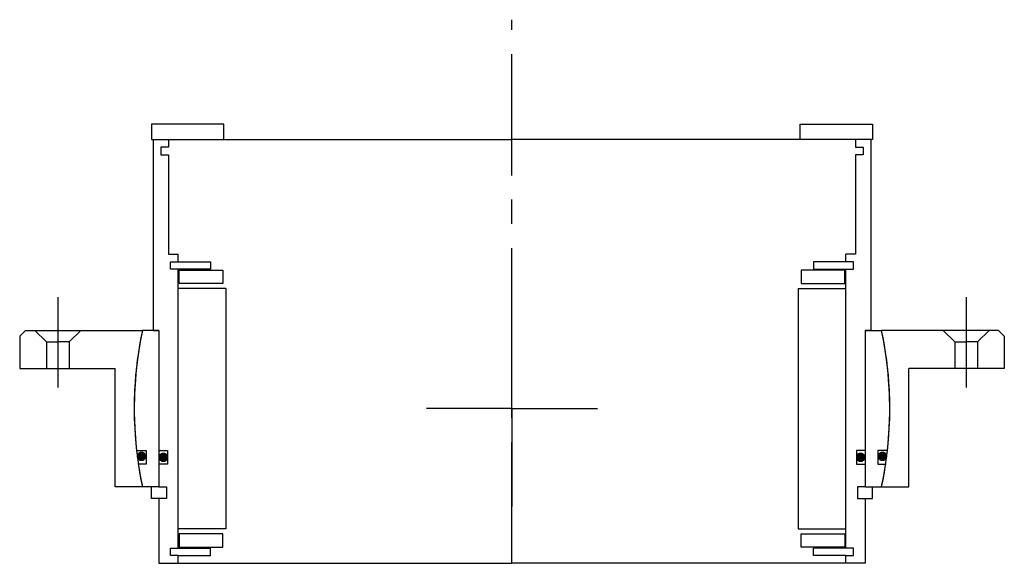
# Model space of a CAD drawing. Header units: millimetres. Extents: x -129 to 129, y -40 to 102.
import ezdxf

# ---------------------------------------------------------------- set-up
doc = ezdxf.new("R2010")
doc.units = ezdxf.units.MM
doc.linetypes.add('CENTER', pattern=[50.8, 31.75, -6.35, 6.35, -6.35])
doc.layers.add('Center', color=1, linetype='CENTER')

# ---------------------------------------------------------------- blocks, each defined once
blk = doc.blocks.new('in-sf150')
for p, q in [((-75.5, 74.5), (-94.5, 74.5)), ((-94.5, 74.5), (-94.5, 70.5)), ((-75.5, 70.5), (-75.5, 74.5)), ((75.5, 74.5), (94.5, 74.5)), ((75.5, 70.5), (75.5, 74.5)), ((94.5, 74.5), (94.5, 70.5)), ((-94.5, 70.5), (-75.5, 70.5)), ((-94, 70.5), (-94, 20.5)), ((-94, 70.5), (-90, 70.5)), ((-90, 70.5), (0, 70.5)), ((-90, 70.5), (-90, 68.5)), ((90, 70.5), (0, 70.5)), ((94.5, 70.5), (75.5, 70.5)), ((94, 70.5), (90, 70.5)), ((90, 70.5), (90, 68.5)), ((94, 70.5), (94, 20.5)), ((-92, 68.5), (-92, 66.5)), ((-90, 68.5), (-92, 68.5)), ((90, 68.5), (92, 68.5)), ((92, 68.5), (92, 66.5)), ((-92, 66.5), (-90, 66.5)), ((-90, 66.5), (-90, 40.5)), ((90, 66.5), (90, 40.5)), ((92, 66.5), (90, 66.5)), ((-90, 40.5), (-87.5, 40.5)), ((-87.5, 38.5), (-87.5, 40.5)), ((90, 40.5), (87.5, 40.5)), ((87.5, 38.5), (87.5, 40.5)), ((-89.5, 38.5), (-87.5, 38.5)), ((-89.5, 36.5), (-89.5, 38.5)), ((-79, 36.5), (-89.5, 36.5)), ((-87.5, 38.5), (-79, 38.5)), ((-87.5, -36.5), (-87.5, 36.5)), ((-87.25, 36.25), (-75.75, 36.25)), ((-87.25, 32.75), (-87.25, 36.25)), ((-79, 38.5), (-79, 36.5)), ((-75.75, 36.25), (-75.75, 32.75)), ((75.75, 36.25), (75.75, 32.75)), ((87.25, 36.25), (75.75, 36.25)), ((87.5, 38.5), (79, 38.5)), ((79, 38.5), (79, 36.5)), ((79, 36.5), (89.5, 36.5)), ((87.25, 32.75), (87.25, 36.25)), ((89.5, 38.5), (87.5, 38.5)), ((87.5, -36.5), (87.5, 36.5)), ((89.5, 36.5), (89.5, 38.5)), ((-75, 31.5), (-87.5, 31.5)), ((-75.75, 32.75), (-87.25, 32.75)), ((-75, 31.5), (-75, -31.5)), ((75, 31.5), (75, -31.5)), ((75, 31.5), (87.5, 31.5)), ((75.75, 32.75), (87.25, 32.75)), ((-92.5, 20.5), (-96.85, 20.5)), ((-94, 20.5), (-92.5, 20.5)), ((-92.5, 20.5), (-92.5, -20.5)), ((-92.5, 20.5), (-92.5, -11)), ((92.5, 20.5), (92.5, -20.5)), ((92.5, 20.5), (92.5, -11)), ((92.5, 20.5), (96.85, 20.5)), ((94, 20.5), (92.5, 20.5)), ((-98.39, -11), (-95.85, -11)), ((-95.85, -11), (-95.85, -14.5)), ((-92.5, -11), (-90.3, -11)), ((-90.3, -11), (-90.3, -14.5)), ((92.5, -11), (90.3, -11)), ((90.3, -11), (90.3, -14.5)), ((95.85, -11), (95.85, -14.5)), ((98.39, -11), (95.85, -11)), ((-95.85, -14.5), (-97.93, -14.5)), ((-90.3, -14.5), (-92.5, -14.5)), ((-92.5, -14.5), (-92.5, -20.5)), ((90.3, -14.5), (92.5, -14.5)), ((92.5, -14.5), (92.5, -20.5)), ((95.85, -14.5), (97.93, -14.5)), ((-92.5, -20.5), (-96.85, -20.5)), ((-94.5, -23.5), (-94.5, -20.5)), ((-92.5, -20.5), (-90.5, -20.5)), ((-90.5, -20.5), (-90.5, -23.5)), ((92.5, -20.5), (90.5, -20.5)), ((90.5, -20.5), (90.5, -23.5)), ((92.5, -20.5), (96.85, -20.5)), ((94.5, -23.5), (94.5, -20.5)), ((-92.5, -23.5), (-94.5, -23.5)), ((-92.5, -23.5), (-92.5, -40.5)), ((-90.5, -23.5), (-92.5, -23.5)), ((90.5, -23.5), (92.5, -23.5)), ((92.5, -23.5), (92.5, -40.5)), ((92.5, -23.5), (94.5, -23.5)), ((-75, -31.5), (-87.5, -31.5)), ((-75.75, -32.75), (-87.25, -32.75)), ((-87.25, -32.75), (-87.25, -36.25)), ((-75.75, -36.25), (-75.75, -32.75)), ((75, -31.5), (87.5, -31.5)), ((75.75, -36.25), (75.75, -32.75)), ((75.75, -32.75), (87.25, -32.75)), ((87.25, -32.75), (87.25, -36.25)), ((-89.5, -36.5), (-79, -36.5)), ((-89.5, -38.5), (-89.5, -36.5)), ((-87.5, -38.5), (-89.5, -38.5)), ((-87.5, -38.5), (-79, -38.5)), ((-87.5, -40.5), (-87.5, -38.5)), ((-87.25, -36.25), (-75.75, -36.25)), ((-79, -38.5), (-79, -36.5)), ((87.25, -36.25), (75.75, -36.25)), ((89.5, -36.5), (79, -36.5)), ((79, -38.5), (79, -36.5)), ((87.5, -38.5), (79, -38.5)), ((87.5, -38.5), (89.5, -38.5)), ((87.5, -40.5), (87.5, -38.5)), ((89.5, -38.5), (89.5, -36.5)), ((-92.5, -40.5), (-87.5, -40.5)), ((-87.5, -40.5), (0, -40.5)), ((87.5, -40.5), (0, -40.5)), ((92.5, -40.5), (87.5, -40.5))]:
    blk.add_line(p, q)
at = {"const_width": 1.2}
for points in [[(-96.44, -12.5, -1), (-97.74, -12.5, -1)], [(-90.7, -12.75, -1), (-92, -12.75, -1)], [(90.7, -12.75, 1), (92, -12.75, 1)], [(96.44, -12.5, 1), (97.74, -12.5, 1)]]:
    blk.add_lwpolyline(points, format="xyb", close=True, dxfattribs=at)
for start, end in [(168.0493, 186.3794), (353.6206, 11.9507), (188.4221, 191.9507), (348.0493, 351.5779)]:
    blk.add_arc((0, 0), 99, start, end)
at = {"layer": 'Center'}
blk.add_line((0, -40.5), (0, 101.87), dxfattribs=at)
blk = doc.blocks.new('4SF140-159 yderhus')
for p, q in [((-127.5, 20.5), (-129, 19)), ((-129, 19), (-129, 10.5)), ((-127.5, 20.5), (-96.85, 20.5)), ((-125, 20.5), (-122, 17.5)), ((-113, 20.5), (-116, 17.5)), ((127.5, 20.5), (96.85, 20.5)), ((113, 20.5), (116, 17.5)), ((125, 20.5), (122, 17.5)), ((127.5, 20.5), (129, 19)), ((129, 19), (129, 10.5)), ((-122, 17.5), (-122, 10.5)), ((-122, 17.5), (-119, 17.5)), ((-116, 17.5), (-119, 17.5)), ((-116, 17.5), (-116, 10.5)), ((116, 17.5), (116, 10.5)), ((116, 17.5), (119, 17.5)), ((122, 17.5), (119, 17.5)), ((122, 17.5), (122, 10.5)), ((-129, 10.5), (-104, 10.5)), ((-104, -20.5), (-104, 10.5)), ((104, -20.5), (104, 10.5)), ((129, 10.5), (104, 10.5)), ((-96.85, -20.5), (-104, -20.5)), ((96.85, -20.5), (104, -20.5))]:
    blk.add_line(p, q)
for start, end in [(168.0493, 191.9507), (348.0493, 11.9507)]:
    blk.add_arc((0, 0), 99, start, end)
at = {"layer": 'Center'}
for p, q in [((-119, 29.24), (-119, 5.5)), ((119, 29.24), (119, 5.5)), ((0, 0), (0, 25.63)), ((0, 0), (-22.37, 0)), ((0, 0), (22.37, 0)), ((0, 0), (0, -25.63))]:
    blk.add_line(p, q, dxfattribs=at)

msp = doc.modelspace()

# ---------------------------------------------------------------- block references
for name in ['in-sf150', '4SF140-159 yderhus']:
    msp.add_blockref(name, (0, 0))

doc.saveas('drawing.dxf')
